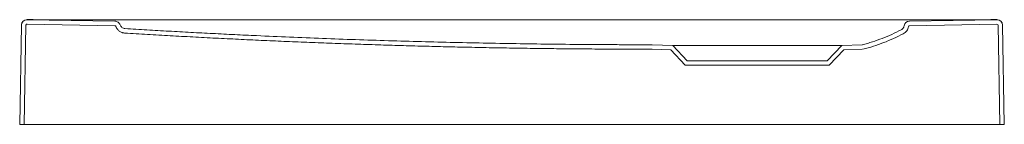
# Model space of a CAD drawing. Header units: millimetres. Extents: x 3967.422 to 3968.125, y 2088.801 to 2088.875.
import ezdxf

# ---------------------------------------------------------------- set-up
doc = ezdxf.new("R2010")
doc.units = ezdxf.units.MM
doc.layers.add('SANINDUSA', color=3, linetype='Continuous')

msp = doc.modelspace()

# ---------------------------------------------------------------- linework, layer by layer
at = {"layer": 'SANINDUSA', "linetype": 'Continuous', "lineweight": 15}
for p, q in [((3967.4224, 2088.80051), (3967.42364, 2088.87151)), ((3967.4256, 2088.80051), (3967.42684, 2088.87146)), ((3967.49027, 2088.87115), (3967.42765, 2088.87224)), ((3967.49032, 2088.87435), (3967.42771, 2088.87544)), ((3968.11098, 2088.87544), (3967.43644, 2088.87544)), ((3968.05738, 2088.87435), (3968.11971, 2088.87544)), ((3968.05743, 2088.87115), (3968.11977, 2088.87224)), ((3968.12058, 2088.87146), (3968.12182, 2088.80051)), ((3968.12378, 2088.87151), (3968.12502, 2088.80051)), ((3967.87372, 2088.85751), (3967.8884, 2088.857)), ((3967.8884, 2088.857), (3967.89871, 2088.846)), ((3967.8884, 2088.857), (3968.00902, 2088.857)), ((3967.99871, 2088.846), (3968.00902, 2088.857)), ((3968.00902, 2088.857), (3968.0237, 2088.85751)), ((3967.87367, 2088.85431), (3967.88697, 2088.85385)), ((3967.88697, 2088.85385), (3967.89732, 2088.8428)), ((3968.0001, 2088.8428), (3968.01045, 2088.85385)), ((3968.01045, 2088.85385), (3968.02365, 2088.85431)), ((3967.89732, 2088.8428), (3968.0001, 2088.8428)), ((3967.89871, 2088.846), (3967.99871, 2088.846)), ((3967.4256, 2088.80051), (3967.4224, 2088.80051)), ((3967.4256, 2088.80051), (3967.4264, 2088.80051)), ((3968.12102, 2088.80051), (3967.4264, 2088.80051)), ((3968.12102, 2088.80051), (3968.12182, 2088.80051)), ((3968.12502, 2088.80051), (3968.12182, 2088.80051))]:
    msp.add_line(p, q, dxfattribs=at)
for centre, radius, start, end in [((3967.42764, 2088.87148), 0.004, 89.49884, 178.99892), ((3967.42764, 2088.87144), 0.004, 89, 179), ((3967.42764, 2088.87144), 0.0008, 89, 179), ((3968.05745, 2088.87035), 0.004, 91, 169.85879), ((3968.05745, 2088.87035), 0.0008, 91, 169.85879), ((3968.11978, 2088.87144), 0.004, 1, 91), ((3968.11978, 2088.87148), 0.004, 1.00108, 90.50116), ((3968.11978, 2088.87144), 0.0008, 1, 91)]:
    msp.add_arc(centre, radius, start, end, dxfattribs=at)
for centre, major_axis, start_param, end_param in [((3967.43644, 2089.37537), (-0.70988, 0.0001), 1.558552, 1.570893), ((3968.11098, 2089.37537), (-0.70988, -0.0001), 1.570699, 1.58304)]:
    msp.add_ellipse(centre, major_axis=major_axis, ratio=0.704236, start_param=start_param, end_param=end_param, dxfattribs=at)
for points, knots in [([(3967.49027, 2088.87115), (3967.49043, 2088.87115), (3967.49059, 2088.87109), (3967.49085, 2088.87091), (3967.49095, 2088.87077), (3967.49101, 2088.87062)], [0, 0, 0, 0, 0.5, 0.5, 1, 1, 1, 1]), ([(3967.49032, 2088.87435), (3967.49073, 2088.87434), (3967.49113, 2088.87427), (3967.49189, 2088.87402), (3967.49225, 2088.87384), (3967.49291, 2088.87337), (3967.4932, 2088.87308), (3967.49369, 2088.87244), (3967.49388, 2088.87208), (3967.49402, 2088.87171)], [0, 0, 0, 0, 0.25, 0.25, 0.5, 0.5, 0.75, 0.75, 1, 1, 1, 1]), ([(3967.49101, 2088.87062), (3967.49104, 2088.87054), (3967.4911, 2088.87037), (3967.4912, 2088.87013), (3967.49131, 2088.8699), (3967.49143, 2088.86966), (3967.49156, 2088.86944), (3967.49169, 2088.86921), (3967.49184, 2088.86899), (3967.49214, 2088.86857), (3967.49266, 2088.86797), (3967.49345, 2088.86728), (3967.49433, 2088.86671), (3967.49513, 2088.86635), (3967.49579, 2088.86613), (3967.4963, 2088.86601), (3967.49682, 2088.86592), (3967.49716, 2088.86589), (3967.49734, 2088.86588)], [0, 0, 0, 0, 0.031431, 0.062737, 0.09396, 0.125141, 0.156322, 0.187544, 0.218851, 0.250282, 0.375292, 0.500302, 0.625243, 0.750183, 0.812803, 0.875092, 0.93738, 1, 1, 1, 1]), ([(3967.49402, 2088.87171), (3967.49415, 2088.87134), (3967.49433, 2088.871), (3967.49479, 2088.87037), (3967.49507, 2088.87009), (3967.49569, 2088.86963), (3967.49604, 2088.86944), (3967.49676, 2088.86917), (3967.49715, 2088.86909), (3967.49753, 2088.86907)], [0, 0, 0, 0, 0.25, 0.25, 0.5, 0.5, 0.75, 0.75, 1, 1, 1, 1]), ([(3968.05142, 2088.86821), (3968.05169, 2088.86836), (3968.05194, 2088.86853), (3968.0524, 2088.86892), (3968.05262, 2088.86915), (3968.05298, 2088.86964), (3968.05313, 2088.8699), (3968.05337, 2088.87047), (3968.05346, 2088.87076), (3968.05351, 2088.87106)], [0, 0, 0, 0, 0.25, 0.25, 0.5, 0.5, 0.75, 0.75, 1, 1, 1, 1]), ([(3968.05289, 2088.86537), (3968.05338, 2088.86563), (3968.05384, 2088.86594), (3968.05467, 2088.86665), (3968.05505, 2088.86706), (3968.0557, 2088.86794), (3968.05597, 2088.86842), (3968.05641, 2088.86943), (3968.05656, 2088.86996), (3968.05666, 2088.8705)], [0, 0, 0, 0, 0.25, 0.25, 0.5, 0.5, 0.75, 0.75, 1, 1, 1, 1]), ([(3967.87371, 2088.85431), (3967.871, 2088.85431), (3967.86557, 2088.85432), (3967.85742, 2088.85433), (3967.84922, 2088.85436), (3967.84099, 2088.8544), (3967.83271, 2088.85445), (3967.82439, 2088.85451), (3967.81603, 2088.85458), (3967.80764, 2088.85467), (3967.79924, 2088.85476), (3967.79083, 2088.85487), (3967.78244, 2088.85499), (3967.77407, 2088.85512), (3967.76573, 2088.85526), (3967.75744, 2088.85541), (3967.74919, 2088.85557), (3967.74098, 2088.85575), (3967.73282, 2088.85593), (3967.72468, 2088.85612), (3967.71655, 2088.85632), (3967.70843, 2088.85654), (3967.70031, 2088.85676), (3967.69219, 2088.857), (3967.68407, 2088.85724), (3967.67595, 2088.8575), (3967.66783, 2088.85777), (3967.6597, 2088.85805), (3967.65158, 2088.85833), (3967.64346, 2088.85863), (3967.63534, 2088.85895), (3967.62722, 2088.85927), (3967.61911, 2088.8596), (3967.61099, 2088.85994), (3967.60287, 2088.8603), (3967.59475, 2088.86066), (3967.58663, 2088.86103), (3967.57851, 2088.86142), (3967.57039, 2088.86182), (3967.56227, 2088.86223), (3967.55416, 2088.86264), (3967.54604, 2088.86307), (3967.53792, 2088.86351), (3967.5298, 2088.86396), (3967.52169, 2088.86442), (3967.51357, 2088.8649), (3967.50545, 2088.86538), (3967.50004, 2088.86571), (3967.49734, 2088.86588)], [0, 0, 0, 0, 0.021585, 0.043229, 0.064972, 0.086836, 0.108826, 0.130935, 0.153143, 0.175425, 0.197749, 0.220079, 0.24238, 0.264618, 0.286765, 0.308799, 0.330708, 0.352493, 0.374168, 0.395768, 0.417341, 0.438913, 0.460486, 0.48206, 0.503633, 0.525207, 0.546781, 0.568356, 0.589931, 0.611507, 0.633083, 0.65466, 0.676237, 0.697815, 0.719394, 0.740974, 0.762554, 0.784135, 0.805717, 0.8273, 0.848884, 0.870469, 0.892055, 0.913642, 0.935229, 0.956819, 0.978409, 1, 1, 1, 1]), ([(3967.87371, 2088.85751), (3967.87103, 2088.85751), (3967.86574, 2088.85752), (3967.85789, 2088.85753), (3967.8488, 2088.85756), (3967.83841, 2088.85761), (3967.81488, 2088.85777), (3967.77962, 2088.85817), (3967.73257, 2088.85908), (3967.68553, 2088.86034), (3967.6385, 2088.86197), (3967.60195, 2088.86351), (3967.57585, 2088.86475), (3967.56019, 2088.86553), (3967.54454, 2088.86635), (3967.52887, 2088.86722), (3967.5132, 2088.86812), (3967.50276, 2088.86875), (3967.49753, 2088.86907)], [0, 0, 0, 0, 0.02135, 0.042183, 0.062498, 0.093837, 0.124996, 0.249993, 0.374928, 0.500006, 0.625033, 0.749998, 0.791619, 0.833259, 0.874917, 0.916592, 0.958287, 1, 1, 1, 1]), ([(3968.05142, 2088.86821), (3968.047, 2088.86592), (3968.0425, 2088.86385), (3968.03558, 2088.86115), (3968.03325, 2088.86032), (3968.0297, 2088.85918), (3968.02851, 2088.85882), (3968.02612, 2088.85814), (3968.02492, 2088.85781), (3968.02371, 2088.85751)], [0, 0, 0, 0, 0.5, 0.5, 0.75, 0.75, 0.875, 0.875, 1, 1, 1, 1]), ([(3968.05289, 2088.86537), (3968.04832, 2088.86299), (3968.04364, 2088.86085), (3968.03646, 2088.85807), (3968.03403, 2088.85721), (3968.02912, 2088.85564), (3968.02663, 2088.85494), (3968.02413, 2088.85432)], [0, 0, 0, 0, 0.5, 0.5, 0.75, 0.75, 1, 1, 1, 1])]:
    msp.add_open_spline(points, degree=3, knots=knots, dxfattribs=at)

doc.saveas('drawing.dxf')
